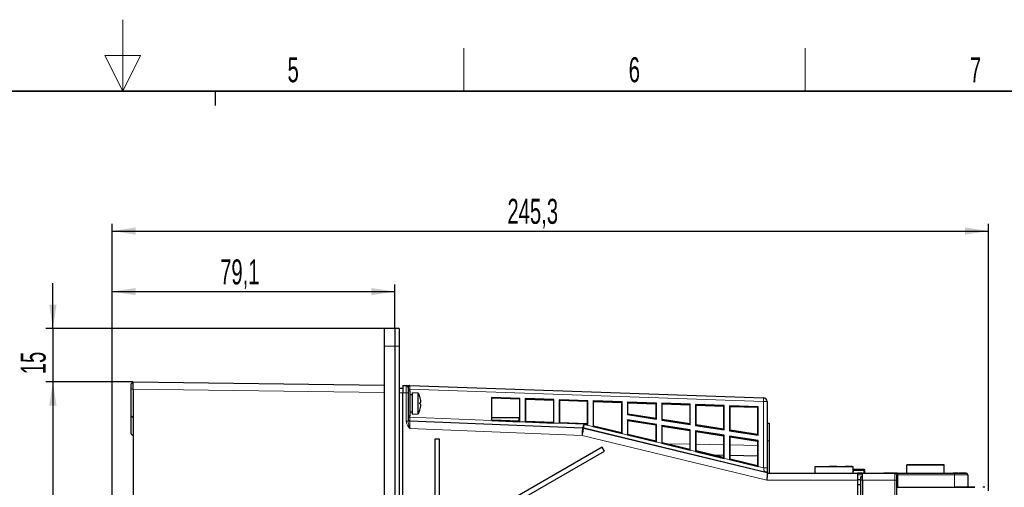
# Model space of a CAD drawing. Header units: millimetres. Extents: x 5 to 418, y 2 to 292.
# Tile 35 of 36: x 203 to 340, y 227 to 292. Entities that reach past the tile are written whole.
import ezdxf

# ---------------------------------------------------------------- set-up
doc = ezdxf.new("R2010")
doc.units = ezdxf.units.MM
doc.layers.add('SLD-0', color=7, linetype='Continuous')
doc.styles.add('SLDTEXTSTYLE0', font='TXT', dxfattribs={"width": 0.605})
doc.dimstyles.new('SLDDIMSTYLE0', dxfattribs={"dimtxt": 3.5, "dimasz": 3.302, "dimexe": 0, "dimexo": 0.0625, "dimgap": 0.875, "dimtad": 1, "dimlfac": 2, "dimrnd": 1e-09, "dimzin": 12, "dimdsep": 46, "dimtxsty": 'SLDTEXTSTYLE0', "dimsah": 1, "dimcen": 0.09, "dimadec": 0, "dimazin": 3, "dimtfac": 1, "dimtofl": 0, "dimtmove": 0, "dimatfit": 3, "dimfxl": 1, "dimfrac": 2, "dimtolj": 1, "dimtzin": 12, "dimarcsym": 0})
doc.dimstyles.new('SLDDIMSTYLE1', dxfattribs={"dimtxt": 3.5, "dimasz": 3.302, "dimexe": 0, "dimexo": 0.0625, "dimgap": 0.875, "dimtad": 1, "dimdec": 1, "dimlfac": 2, "dimrnd": 1e-09, "dimzin": 12, "dimdsep": 46, "dimtxsty": 'SLDTEXTSTYLE0', "dimsah": 1, "dimcen": 0.09, "dimadec": 0, "dimazin": 3, "dimtfac": 1, "dimtofl": 0, "dimtmove": 0, "dimatfit": 3, "dimfxl": 1, "dimfrac": 2, "dimtolj": 1, "dimtzin": 12, "dimarcsym": 0})
doc.dimstyles.new('SLDDIMSTYLE2', dxfattribs={"dimtxt": 3.5, "dimasz": 3.302, "dimexe": 0, "dimexo": 0.0625, "dimgap": 0.875, "dimtad": 1, "dimlfac": 2, "dimrnd": 1e-09, "dimzin": 12, "dimdsep": 46, "dimtxsty": 'SLDTEXTSTYLE0', "dimsah": 1, "dimcen": 0.09, "dimadec": 0, "dimazin": 3, "dimtfac": 1, "dimtmove": 0, "dimatfit": 0, "dimfxl": 1, "dimfrac": 2, "dimtolj": 1, "dimtzin": 12, "dimarcsym": 0})

# ---------------------------------------------------------------- blocks, each defined once
blk = doc.blocks.new('_D_2')
at = {"layer": 'SLD-0'}
for p, q in [((215.53, 200.46), (215.53, 255.43)), ((255.08, 249.28), (255.08, 255.43)), ((215.53, 254.43), (255.08, 254.43))]:
    blk.add_line(p, q, dxfattribs=at)
for points in [[(215.53, 254.43), (218.83, 253.92), (218.83, 254.94)], [(255.08, 254.43), (251.78, 254.94), (251.78, 253.92)]]:
    blk.add_solid(points, dxfattribs=at)
at = {"layer": 'SLD-0', "insert": (230.63, 258.94), "char_height": 3.5, "attachment_point": 1, "style": 'SLDTEXTSTYLE0'}
blk.add_mtext('79,1', dxfattribs=at)
blk = doc.blocks.new('_D_3')
at = {"layer": 'SLD-0'}
for p, q in [((215.53, 200.46), (215.53, 263.91)), ((338.18, 226.53), (338.18, 263.91)), ((215.53, 262.91), (338.18, 262.91))]:
    blk.add_line(p, q, dxfattribs=at)
for points in [[(215.53, 262.91), (218.83, 262.4), (218.83, 263.42)], [(338.18, 262.91), (334.88, 263.42), (334.88, 262.4)]]:
    blk.add_solid(points, dxfattribs=at)
at = {"layer": 'SLD-0', "insert": (270.84, 267.42), "char_height": 3.5, "attachment_point": 1, "style": 'SLDTEXTSTYLE0'}
blk.add_mtext('245,3', dxfattribs=at)
blk = doc.blocks.new('_D_4')
at = {"layer": 'SLD-0'}
for p, q in [((207.22, 249.28), (207.22, 255.63)), ((255.08, 249.28), (206.22, 249.28)), ((207.22, 249.28), (207.22, 241.78)), ((218.43, 241.78), (206.22, 241.78)), ((207.22, 241.78), (207.22, 235.43))]:
    blk.add_line(p, q, dxfattribs=at)
for points in [[(207.22, 249.28), (207.73, 252.58), (206.71, 252.58)], [(207.22, 241.78), (206.71, 238.48), (207.73, 238.48)]]:
    blk.add_solid(points, dxfattribs=at)
at = {"layer": 'SLD-0', "insert": (202.71, 242.86), "char_height": 3.5, "attachment_point": 1, "rotation": 90, "style": 'SLDTEXTSTYLE0'}
blk.add_mtext('15', dxfattribs=at)
blk = doc.blocks.new('_D_5')
at = {"layer": 'SLD-0'}
for p, q in [((218.43, 241.78), (206.22, 241.78)), ((207.22, 241.78), (207.22, 96.78)), ((218.43, 96.78), (206.22, 96.78))]:
    blk.add_line(p, q, dxfattribs=at)
for points in [[(207.22, 241.78), (206.71, 238.48), (207.73, 238.48)], [(207.22, 96.78), (207.73, 100.08), (206.71, 100.08)]]:
    blk.add_solid(points, dxfattribs=at)
at = {"layer": 'SLD-0', "insert": (202.71, 165.27), "char_height": 3.5, "attachment_point": 1, "rotation": 90, "style": 'SLDTEXTSTYLE0'}
blk.add_mtext('290', dxfattribs=at)

msp = doc.modelspace()

# ---------------------------------------------------------------- linework, layer by layer
at = {"color": 7, "linetype": 'Continuous', "lineweight": 25}
for p, q in [((255.0845, 249.2805), (253.5845, 249.2805)), ((253.5845, 249.2805), (253.5845, 246.7805)), ((255.0845, 249.2805), (255.0845, 246.7805)), ((255.7095, 249.2805), (255.0845, 249.2805)), ((255.7095, 249.2805), (255.7095, 246.7805)), ((253.5845, 246.7805), (253.5845, 91.7805)), ((255.0845, 246.7805), (255.0845, 91.7805)), ((255.7095, 246.7805), (255.7095, 91.7805)), ((218.1845, 241.5305), (218.4345, 241.7805)), ((218.4345, 241.7805), (253.5845, 241.3087)), ((256.1845, 241.2805), (256.1845, 240.2805)), ((256.1845, 241.2805), (256.6845, 241.2805)), ((257.1758, 241.272), (306.7019, 239.5426)), ((218.1845, 237.0305), (218.1845, 240.7806)), ((218.4345, 240.7806), (218.4345, 236.7805)), ((256.1845, 240.8805), (255.7095, 240.8805)), ((256.1845, 125.0305), (256.1845, 240.2805)), ((256.9345, 241.0305), (256.9345, 240.2805)), ((257.2345, 240.5305), (256.9345, 240.5305)), ((256.9345, 240.2805), (256.9345, 236.2876)), ((257.2345, 237.0305), (257.2345, 240.5305)), ((257.5345, 239.9805), (257.2345, 239.9805)), ((258.3595, 240.2305), (257.5345, 240.2805)), ((257.5345, 237.2805), (257.5345, 240.2805)), ((258.3595, 237.3305), (258.3595, 240.2305)), ((272.5897, 239.483), (268.5897, 239.6227)), ((268.5897, 239.6227), (268.5897, 236.3839)), ((268.6487, 239.5616), (268.5897, 239.6227)), ((268.6487, 239.5616), (272.5271, 239.4226)), ((268.6487, 236.4294), (268.6487, 239.5616)), ((272.5271, 239.4226), (272.5897, 239.483)), ((272.5271, 239.4226), (272.5271, 236.2746)), ((272.5897, 236.2206), (272.5897, 239.483)), ((277.3397, 239.3171), (273.3397, 239.4568)), ((273.3397, 239.4568), (273.3397, 236.19)), ((273.4031, 239.3912), (273.3397, 239.4568)), ((273.4031, 236.2397), (273.4031, 239.3912)), ((273.4031, 239.3912), (277.2728, 239.2525)), ((277.2728, 239.2525), (277.3397, 239.3171)), ((277.2728, 239.2525), (277.2728, 236.0853)), ((277.3397, 236.0267), (277.3397, 239.3171)), ((282.0897, 239.1513), (278.0897, 239.291)), ((278.0897, 239.291), (278.0897, 235.9961)), ((278.1574, 239.2208), (278.0897, 239.291)), ((278.1574, 236.05), (278.1574, 239.2208)), ((278.1574, 239.2208), (282.0184, 239.0825)), ((282.0184, 239.0825), (282.0897, 239.1513)), ((282.0184, 239.0825), (282.0184, 235.8959)), ((282.0897, 235.8217), (282.0897, 239.1513)), ((282.8397, 239.1251), (282.8397, 235.536)), ((286.8871, 238.9838), (282.8397, 239.1251)), ((282.9118, 239.0504), (282.8397, 239.1251)), ((282.9118, 235.5927), (282.9118, 239.0504)), ((282.9118, 239.0504), (286.8115, 238.9107)), ((286.8115, 238.9107), (286.8871, 238.9838)), ((286.8115, 238.9107), (286.8115, 234.6498)), ((286.8871, 234.5536), (286.8871, 238.9838)), ((291.6845, 238.8162), (287.6371, 238.9576)), ((287.6371, 238.9576), (287.6371, 237.2142)), ((287.7136, 238.8784), (287.6371, 238.9576)), ((287.7136, 237.2795), (287.7136, 238.8784)), ((287.7136, 238.8784), (291.6045, 238.7389)), ((291.6045, 238.7389), (291.6845, 238.8162)), ((291.6045, 238.7389), (291.6045, 236.6668)), ((291.6845, 236.5731), (291.6845, 238.8162)), ((296.4345, 238.6504), (292.4345, 238.79)), ((292.4345, 238.79), (292.4345, 236.4544)), ((292.5153, 238.7063), (292.4345, 238.79)), ((292.5153, 238.7063), (296.3501, 238.5689)), ((292.5153, 236.5234), (292.5153, 238.7063)), ((296.3501, 238.5689), (296.4345, 238.6504)), ((296.3501, 238.5689), (296.3501, 235.9196)), ((296.4345, 235.8208), (296.4345, 238.6504)), ((301.1845, 238.4845), (297.1845, 238.6242)), ((297.1845, 238.6242), (297.1845, 235.702)), ((297.2697, 238.5359), (297.1845, 238.6242)), ((297.2697, 235.7748), (297.2697, 238.5359)), ((297.2697, 238.5359), (301.0958, 238.3988)), ((301.0958, 238.3988), (301.1845, 238.4845)), ((301.1845, 235.0685), (301.1845, 238.4845)), ((305.9345, 238.3186), (301.9345, 238.4583)), ((301.9345, 238.4583), (301.9345, 234.9497)), ((302.024, 238.3655), (301.9345, 238.4583)), ((307.1845, 239.0429), (307.1845, 229.7473)), ((257.2345, 237.5805), (257.5345, 237.5805)), ((257.5345, 237.2805), (258.3595, 237.3305)), ((287.7136, 237.2795), (287.6371, 237.2142)), ((287.6371, 237.2142), (291.6845, 236.5731)), ((291.6045, 236.6668), (287.7136, 237.2795)), ((301.0958, 238.3988), (301.0958, 235.1723)), ((302.024, 235.0262), (302.024, 238.3655)), ((302.024, 238.3655), (305.8414, 238.2287)), ((305.8414, 238.2287), (305.9345, 238.3186)), ((305.8414, 238.2287), (305.8414, 234.4251)), ((305.9345, 234.3162), (305.9345, 238.3186)), ((218.1845, 237.0305), (218.4345, 236.7805)), ((218.1845, 234.5305), (218.1845, 237.0305)), ((218.4345, 236.7805), (218.4345, 129.727)), ((256.9345, 237.0305), (257.2345, 237.0305)), ((268.5897, 236.3839), (272.5897, 236.2206)), ((268.6487, 236.4294), (268.6008, 236.3834)), ((272.4645, 236.7662), (268.6487, 236.7662)), ((272.5271, 236.2746), (268.6487, 236.4294)), ((272.4645, 236.2771), (272.4645, 236.7662)), ((272.5271, 236.2746), (272.5786, 236.221)), ((273.3397, 236.19), (277.3397, 236.0267)), ((273.4031, 236.2397), (273.3508, 236.1895)), ((277.2728, 236.0853), (273.4031, 236.2397)), ((277.2728, 236.0853), (277.3286, 236.0272)), ((281.5153, 235.8563), (278.0897, 235.9961)), ((278.1574, 236.05), (278.1008, 235.9957)), ((282.0184, 235.8959), (278.1574, 236.05)), ((281.5153, 235.8563), (281.5705, 235.8429)), ((281.5705, 235.8429), (282.0897, 235.8217)), ((282.0184, 235.8959), (282.0897, 235.8217)), ((291.6845, 235.8231), (287.6371, 236.4642)), ((287.6371, 236.4642), (287.6371, 234.3716)), ((287.7136, 236.3746), (287.6371, 236.4642)), ((287.7136, 236.3746), (291.6045, 235.7548)), ((287.7136, 234.4317), (287.7136, 236.3746)), ((291.6045, 236.6668), (291.6845, 236.5731)), ((291.6045, 235.7548), (291.6845, 235.8231)), ((291.6045, 235.7548), (291.6045, 233.491)), ((291.6845, 233.3892), (291.6845, 235.8231)), ((292.5153, 236.5234), (292.4345, 236.4544)), ((292.4345, 236.4544), (296.4345, 235.8208)), ((296.4345, 235.0708), (292.4345, 235.7043)), ((292.4345, 235.7043), (292.4345, 233.2072)), ((292.5153, 235.6097), (292.4345, 235.7043)), ((296.3501, 235.9196), (292.5153, 236.5234)), ((296.3501, 235.9196), (296.4345, 235.8208)), ((297.2697, 235.7748), (297.1845, 235.702)), ((297.1845, 235.702), (301.1845, 235.0685)), ((301.0958, 235.1723), (297.2697, 235.7748)), ((307.1845, 236.0305), (307.4845, 236.0305)), ((307.4845, 236.0305), (307.4845, 233.5305)), ((218.1845, 234.5305), (218.4345, 234.2805)), ((282.9118, 235.5927), (282.8397, 235.536)), ((282.8397, 235.536), (286.8871, 234.5536)), ((286.8115, 234.6498), (282.9118, 235.5927)), ((286.8115, 234.6498), (286.8871, 234.5536)), ((287.7136, 234.4317), (287.6371, 234.3716)), ((287.6371, 234.3716), (291.6845, 233.3892)), ((291.6045, 233.491), (287.7136, 234.4317)), ((292.5153, 233.2708), (292.5153, 235.6097)), ((292.5153, 235.6097), (296.3501, 234.9988)), ((296.3501, 234.9988), (296.4345, 235.0708)), ((296.3501, 234.9988), (296.3501, 232.3436)), ((296.4345, 232.2363), (296.4345, 235.0708)), ((301.1845, 234.3185), (297.1845, 234.952)), ((297.1845, 234.952), (297.1845, 232.0543)), ((297.2697, 234.8523), (297.1845, 234.952)), ((297.2697, 232.1213), (297.2697, 234.8523)), ((297.2697, 234.8523), (301.0958, 234.2427)), ((301.0958, 235.1723), (301.1845, 235.0685)), ((301.0958, 234.2427), (301.1845, 234.3185)), ((301.1845, 231.0834), (301.1845, 234.3185)), ((302.024, 235.0262), (301.9345, 234.9497)), ((301.9345, 234.9497), (305.9345, 234.3162)), ((305.8414, 234.4251), (302.024, 235.0262)), ((305.8414, 234.4251), (305.9345, 234.3162)), ((261.3345, 233.7805), (260.6845, 233.7805)), ((260.6845, 233.7805), (260.6845, 112.7805)), ((261.3345, 112.7805), (261.3345, 233.7805)), ((291.6045, 233.491), (291.6845, 233.3892)), ((292.5153, 233.2708), (292.4345, 233.2072)), ((292.4345, 233.2072), (296.4345, 232.2363)), ((296.3501, 232.3436), (292.5153, 233.2708)), ((301.0958, 234.2427), (301.0958, 231.1962)), ((305.9345, 233.5662), (301.9345, 234.1997)), ((301.9345, 234.1997), (301.9345, 230.9013)), ((302.024, 234.0948), (301.9345, 234.1997)), ((302.024, 230.9718), (302.024, 234.0948)), ((302.024, 234.0948), (305.8414, 233.4867)), ((305.8414, 233.4867), (305.9345, 233.5662)), ((305.8414, 233.4867), (305.8414, 230.0488)), ((305.9345, 229.9305), (305.9345, 233.5662)), ((307.4845, 233.5305), (307.4845, 229.0305)), ((284.0963, 232.6637), (262.8345, 220.3882)), ((263.1595, 219.8253), (284.4213, 232.1008)), ((284.4213, 232.1008), (284.0963, 232.6637)), ((296.3501, 232.3436), (296.4345, 232.2363)), ((297.2697, 232.1213), (297.1845, 232.0543)), ((297.1845, 232.0543), (301.1845, 231.0834)), ((301.0958, 231.1962), (297.2697, 232.1213)), ((301.0958, 231.4878), (299.7958, 231.5105)), ((301.0958, 231.1962), (301.1845, 231.0834)), ((302.024, 230.9718), (301.9345, 230.9013)), ((301.9345, 230.9013), (305.9345, 229.9305)), ((305.8414, 231.405), (302.024, 231.4716)), ((305.8414, 230.0488), (302.024, 230.9718)), ((326.7346, 230.1555), (331.9846, 230.1555)), ((330.979, 230.1555), (326.7346, 230.1555)), ((326.7346, 229.0305), (326.7346, 230.1555)), ((327.0152, 230.1555), (330.979, 230.1555)), ((327.0152, 230.1555), (327.0846, 230.1555)), ((327.0846, 230.1555), (327.0152, 230.1555)), ((327.0152, 230.1555), (327.0846, 230.1555)), ((327.0846, 230.1555), (327.0152, 230.1555)), ((327.0152, 230.1555), (327.0846, 230.1555)), ((327.0846, 230.1555), (327.0152, 230.1555)), ((327.0152, 230.1555), (327.0846, 230.1555)), ((327.0846, 230.1555), (327.0152, 230.1555)), ((327.0152, 230.1555), (327.0846, 230.1555)), ((327.0846, 230.1555), (327.0152, 230.1555)), ((327.0152, 230.1555), (327.0846, 230.1555)), ((327.0846, 230.1555), (327.0152, 230.1555)), ((327.0152, 230.1555), (327.0846, 230.1555)), ((327.0846, 230.1555), (327.0152, 230.1555)), ((327.0152, 230.1555), (327.0846, 230.1555)), ((327.0846, 230.1555), (327.0152, 230.1555)), ((327.0152, 230.1555), (327.0846, 230.1555)), ((327.0846, 230.1555), (327.0152, 230.1555)), ((327.0152, 230.1555), (327.0846, 230.1555)), ((327.0846, 230.1555), (327.0152, 230.1555)), ((327.0152, 230.1555), (327.0846, 230.1555)), ((327.0846, 230.1555), (327.0152, 230.1555)), ((327.0152, 230.1555), (327.0846, 230.1555)), ((327.0846, 230.1555), (327.0152, 230.1555)), ((327.0152, 230.1555), (327.0846, 230.1555)), ((327.0846, 230.1555), (327.0152, 230.1555)), ((327.0152, 230.1555), (327.0846, 230.1555)), ((327.0846, 230.1555), (327.0152, 230.1555)), ((327.0152, 230.1555), (327.0846, 230.1555)), ((327.0846, 230.1555), (327.0152, 230.1555)), ((327.0152, 230.1555), (327.0846, 230.1555)), ((327.0846, 230.1555), (327.0152, 230.1555)), ((328.7346, 230.1555), (329.7346, 230.1555)), ((328.7346, 230.1555), (329.7346, 230.1555)), ((331.1696, 230.1555), (330.979, 230.1555)), ((331.3032, 230.1555), (331.1696, 230.1555)), ((331.5497, 230.1555), (331.3032, 230.1555)), ((331.8741, 230.1555), (331.5497, 230.1555)), ((331.9846, 230.1555), (331.8741, 230.1555)), ((331.9846, 229.0305), (331.9846, 230.1555)), ((305.8414, 230.0488), (305.9345, 229.9305)), ((307.1845, 229.7473), (307.1845, 229.0974)), ((307.1845, 229.0974), (307.1845, 229.0481)), ((307.1845, 229.0481), (307.1845, 228.4172)), ((307.1845, 229.0305), (319.8345, 229.0305)), ((313.9345, 229.9555), (319.1845, 229.9555)), ((313.9345, 229.9555), (318.1095, 229.9555)), ((313.9345, 229.0305), (313.9345, 229.9555)), ((314.2845, 229.9555), (318.1095, 229.9555)), ((314.2845, 229.9555), (314.6595, 229.9555)), ((314.2845, 229.9555), (314.6595, 229.9555)), ((314.2845, 229.9555), (314.6595, 229.9555)), ((314.2845, 229.9555), (314.6595, 229.9555)), ((314.2845, 229.9555), (314.6595, 229.9555)), ((314.2845, 229.9555), (314.6595, 229.9555)), ((314.2845, 229.9555), (314.6595, 229.9555)), ((314.2845, 229.9555), (314.6595, 229.9555)), ((314.2845, 229.9555), (314.6595, 229.9555)), ((314.2845, 229.9555), (314.6595, 229.9555)), ((314.2845, 229.9555), (314.6595, 229.9555)), ((314.2845, 229.9555), (314.6595, 229.9555)), ((314.2845, 229.9555), (314.6595, 229.9555)), ((314.2845, 229.9555), (314.6595, 229.9555)), ((315.9177, 229.9555), (316.9512, 229.9555)), ((316.9512, 229.9555), (315.9177, 229.9555)), ((318.5098, 229.9555), (318.1095, 229.9555)), ((318.5093, 229.9555), (318.5098, 229.9555)), ((318.7109, 229.9555), (318.5093, 229.9555)), ((318.7109, 229.9555), (318.8095, 229.9555)), ((319.0595, 229.9555), (318.8095, 229.9555)), ((319.0595, 229.9555), (319.1845, 229.9555)), ((319.182, 229.5055), (319.2254, 229.5055)), ((319.1845, 229.9555), (319.1845, 229.0305)), ((319.7071, 229.5055), (319.1845, 229.5055)), ((319.2204, 229.4055), (319.1845, 229.4055)), ((319.2258, 229.3805), (319.2083, 229.0305)), ((319.2254, 229.5055), (320.7571, 229.5055)), ((320.7071, 229.5055), (319.7071, 229.5055)), ((319.8345, 229.0305), (320.5345, 229.0305)), ((319.8345, 229.0305), (320.3652, 229.0305)), ((320.5231, 229.0305), (319.8345, 229.0305)), ((319.8345, 229.0305), (319.8345, 228.0305)), ((320.5345, 229.0305), (320.5231, 229.0305)), ((320.5231, 229.0305), (320.5345, 229.0305)), ((320.5345, 229.0305), (325.0345, 229.0305)), ((320.5345, 228.0305), (320.5345, 229.0305)), ((320.5345, 229.0305), (323.5345, 229.0305)), ((320.7571, 229.5055), (320.7071, 229.5055)), ((320.7571, 229.3805), (320.7571, 229.5055)), ((320.7571, 229.0305), (320.7571, 229.3805)), ((320.7821, 229.0305), (320.7821, 229.3805)), ((320.8821, 229.0305), (320.8821, 229.3805)), ((323.5345, 229.0305), (324.0231, 229.0305)), ((323.5345, 229.0305), (324.5345, 229.0305)), ((324.5345, 229.0305), (323.5345, 229.0305)), ((324.0231, 229.0305), (324.7727, 229.0305)), ((324.9051, 229.0305), (324.5345, 229.0305)), ((324.5345, 229.0305), (324.7727, 229.0305)), ((324.8766, 229.0305), (324.9051, 229.0305)), ((324.9051, 229.0305), (333.2374, 229.0305)), ((325.4051, 229.0305), (325.0345, 229.0305)), ((325.2845, 228.7805), (325.2845, 228.0305)), ((333.2374, 229.0305), (334.0231, 229.0305)), ((333.3668, 229.0305), (333.2374, 229.0305)), ((333.2374, 229.0305), (334.5345, 229.0305)), ((333.3668, 229.0305), (335.0345, 229.0305)), ((333.8679, 229.0305), (333.3723, 229.0305)), ((333.3723, 229.0305), (333.8679, 229.0305)), ((333.8679, 229.0305), (333.5345, 229.0305)), ((333.8679, 229.0305), (333.5345, 229.0305)), ((335.0345, 229.0305), (334.0231, 229.0305)), ((334.5345, 229.0305), (334.0231, 229.0305)), ((335.2845, 228.7805), (335.2845, 227.0305)), ((319.8345, 228.1305), (320.2845, 228.1305)), ((319.8345, 228.0305), (319.8345, 120.5305)), ((319.8345, 227.4305), (320.2845, 227.4305)), ((320.5345, 228.4862), (320.2845, 228.4818)), ((320.2845, 228.0305), (320.2845, 228.4818)), ((320.2845, 225.5305), (320.2845, 228.0305)), ((320.5345, 228.0305), (320.5345, 120.5422)), ((325.2845, 228.0305), (325.2845, 120.7787)), ((325.2845, 227.0305), (335.7227, 227.0305)), ((325.4698, 227.0305), (325.2845, 227.0305)), ((325.4698, 227.0305), (333.4315, 227.0305)), ((335.2845, 227.0305), (333.4315, 227.0305)), ((335.7227, 227.0305), (335.2845, 227.0305)), ((336.2605, 227.0305), (335.7227, 227.0305)), ((335.7227, 227.0305), (336.2605, 227.0305)), ((337.6845, 227.0305), (337.3943, 227.0305))]:
    msp.add_line(p, q, dxfattribs=at)
at = {"color": 7, "linetype": 'Continuous', "lineweight": 18}
for p, q in [((255.0845, 246.7805), (253.5845, 246.7805)), ((255.7095, 246.7805), (255.0845, 246.7805)), ((256.6845, 240.2805), (256.6845, 241.2805)), ((218.1845, 240.7806), (218.4345, 240.7806)), ((253.5845, 240.3088), (218.4345, 240.7806)), ((256.1845, 240.2805), (255.7095, 240.2805)), ((256.6845, 240.2805), (256.1845, 240.2805)), ((256.6845, 236.2876), (256.6845, 240.2805)), ((256.9345, 240.2805), (256.6845, 240.2805)), ((257.1845, 240.7714), (256.9345, 240.7714)), ((257.1845, 240.7714), (257.1845, 240.5305)), ((306.6845, 239.0429), (257.1845, 240.7714)), ((306.6845, 229.7473), (306.6845, 239.0429)), ((306.6845, 239.0429), (307.1845, 239.0429)), ((256.9345, 236.2876), (256.6845, 236.2876)), ((257.1845, 236.8494), (256.9345, 236.8494)), ((257.1743, 236.3495), (257.1743, 236.2879)), ((281.3466, 235.3628), (257.1743, 236.3495)), ((257.1743, 236.2879), (281.338, 235.3016)), ((257.1845, 237.0305), (257.1845, 236.8494)), ((257.1845, 236.8494), (268.5897, 236.3839)), ((272.5897, 236.2206), (273.3397, 236.19)), ((277.3397, 236.0267), (278.0897, 235.9961)), ((281.5705, 235.8429), (306.6845, 229.7473)), ((281.2972, 234.3026), (257.1845, 235.2868)), ((307.1382, 228.0305), (281.2972, 234.3026)), ((281.338, 235.3016), (281.3466, 235.3628)), ((281.5417, 235.3355), (281.5331, 235.2742)), ((281.5331, 235.2742), (307.1845, 229.0481)), ((306.8024, 229.2042), (281.5417, 235.3355)), ((293.11, 233.127), (296.3501, 233.0704)), ((297.2697, 233.0544), (301.0958, 232.9876)), ((302.024, 232.9714), (305.8414, 232.9048)), ((307.4845, 233.5305), (307.1845, 233.5305)), ((306.6845, 229.7473), (307.1845, 229.7473)), ((319.2258, 229.3805), (319.1845, 229.3805)), ((319.2258, 229.3805), (320.7571, 229.3805)), ((320.5345, 228.7848), (319.8345, 228.7848)), ((320.7821, 229.3805), (320.7571, 229.3805)), ((325.2845, 228.7805), (325.4698, 228.7805)), ((325.4051, 229.0305), (333.3668, 229.0305)), ((325.4698, 228.7805), (325.4698, 227.0305)), ((333.4315, 228.7805), (325.4698, 228.7805)), ((333.4315, 227.0305), (333.4315, 228.7805)), ((335.2845, 228.7805), (333.4315, 228.7805)), ((319.8345, 228.0305), (307.1382, 228.0305)), ((320.5345, 228.4862), (320.2845, 228.4818)), ((320.5345, 228.0305), (320.2845, 228.0305)), ((325.0476, 228.0305), (320.5345, 228.0305)), ((325.0476, 120.7787), (325.0476, 228.0305)), ((325.0476, 228.0305), (325.2845, 228.0305)), ((337.3943, 227.0305), (337.6845, 227.0305))]:
    msp.add_line(p, q, dxfattribs=at)
at = {"color": 7, "linetype": 'Continuous', "lineweight": 18, "flags": 128}
for points in [[(257.1758, 241.272), (257.1759, 241.2624), (257.1764, 241.2339), (257.1772, 241.1877), (257.1783, 241.1254), (257.1796, 241.0496), (257.1811, 240.963), (257.1828, 240.8691), (257.1845, 240.7714)], [(306.7019, 239.5426), (306.7016, 239.533), (306.7006, 239.5045), (306.699, 239.4584), (306.6968, 239.3962), (306.6942, 239.3205), (306.6912, 239.2341), (306.6879, 239.1403), (306.6845, 239.0429)], [(257.1845, 236.8494), (257.1825, 236.7529), (257.1806, 236.6601), (257.1789, 236.5743), (257.1773, 236.4989), (257.1761, 236.4367), (257.1751, 236.39), (257.1745, 236.3605), (257.1743, 236.3495)], [(257.1743, 236.2879), (257.1745, 236.2657), (257.1751, 236.2067), (257.1761, 236.1131), (257.1773, 235.9885), (257.1789, 235.8376), (257.1806, 235.6659), (257.1825, 235.48), (257.1845, 235.2868)], [(281.3466, 235.3628), (281.3503, 235.3738), (281.3603, 235.4028), (281.376, 235.4489), (281.397, 235.5104), (281.4225, 235.5848), (281.4514, 235.6694), (281.4828, 235.7611), (281.5153, 235.8563)], [(281.5153, 235.8563), (281.5204, 235.7558), (281.5253, 235.659), (281.5298, 235.5697), (281.5338, 235.4912), (281.5371, 235.4264), (281.5395, 235.3777), (281.5411, 235.347), (281.5417, 235.3355)], [(281.338, 235.3016), (281.3371, 235.2794), (281.3347, 235.2206), (281.3309, 235.1272), (281.3258, 235.0029), (281.3197, 234.8522), (281.3127, 234.6809), (281.3051, 234.4954), (281.2972, 234.3026)], [(281.2972, 234.3026), (281.3427, 234.4901), (281.3865, 234.6705), (281.427, 234.8372), (281.4625, 234.9837), (281.4919, 235.1046), (281.5139, 235.1954), (281.5278, 235.2527), (281.5331, 235.2742)], [(306.8024, 229.2042), (306.7998, 229.2162), (306.7928, 229.2482), (306.7818, 229.299), (306.7671, 229.3666), (306.7494, 229.4485), (306.7291, 229.5416), (306.7072, 229.6425), (306.6845, 229.7473)]]:
    msp.add_lwpolyline(points, dxfattribs=at)
at = {"color": 7, "linetype": 'Continuous', "lineweight": 25, "flags": 128}
for points in [[(258.6781, 238.877), (258.6685, 238.8744), (258.6582, 238.8716), (258.6471, 238.8687), (258.6352, 238.8655), (258.6226, 238.8621), (258.6093, 238.8585), (258.5952, 238.8548), (258.5803, 238.8508)], [(258.5803, 238.7102), (258.5952, 238.7062), (258.6093, 238.7024), (258.6226, 238.6988), (258.6352, 238.6955), (258.6471, 238.6923), (258.6582, 238.6893), (258.6685, 238.6865), (258.6781, 238.684)], [(319.2319, 229.5029), (319.2316, 229.4957), (319.231, 229.4842), (319.2302, 229.4686), (319.2293, 229.4497), (319.2282, 229.4281), (319.227, 229.4048), (319.2258, 229.3805)], [(307.1845, 228.4172), (307.1695, 228.2921), (307.154, 228.1625), (307.1382, 228.0305)]]:
    msp.add_lwpolyline(points, dxfattribs=at)
at = {"color": 7, "linetype": 'Continuous', "lineweight": 25}
for centre, radius, start, end in [((256.6845, 241.0305), 0.25, 0, 90), ((257.0922, 241.0305), 0.25, 79.443195, 89.99479), ((257.1845, 241.5219), 0.25, 259.290232, 267.96692), ((255.7437, 238.7805), 2.9908, 18.429262, 29.000334), ((255.7345, 238.7839), 2.9976, 10.893752, 18.312667), ((255.4932, 238.7805), 3.0879, 358.695669, 1.304331), ((255.9912, 238.8603), 2.7313, 2.816849, 10.337023), ((258.3385, 239.0614), 0.3865, 331.492225, 350.035742), ((258.3384, 238.4995), 0.3866, 9.970509, 28.506042), ((255.9909, 238.7006), 2.7315, 349.66343, 357.183244), ((306.6845, 239.0429), 0.5, 0, 88), ((255.7437, 238.7805), 2.9908, 330.999666, 341.570738), ((255.7332, 238.7774), 2.9989, 341.688935, 349.104645), ((320.7571, 229.3805), 0.125, 0, 90), ((320.7571, 229.3805), 0.125, 0, 90), ((320.7571, 229.3805), 0.025, 0, 90), ((320.7571, 229.3805), 0.025, 0, 90), ((325.0345, 228.7805), 0.25, 0, 90), ((325.0345, 228.7805), 0.25, 0, 90), ((335.0345, 228.7805), 0.25, 0, 90), ((335.0345, 228.7805), 0.25, 0, 90)]:
    msp.add_arc(centre, radius, start, end, dxfattribs=at)
at = {"color": 7, "linetype": 'Continuous', "lineweight": 18}
for centre, radius, start, end in [((257.1844, 236.5992), 0.25, 180.002834, 267.670984), ((257.1844, 236.5376), 0.25, 180.002834, 267.670984), ((281.297, 234.3016), 1.0009, 76.360194, 87.654827), ((281.306, 234.3645), 0.9991, 76.354665, 87.668941), ((325.1798, 228.8388), 0.2958, 348.630783, 40.389529), ((333.1415, 228.8388), 0.2958, 348.630783, 40.389529)]:
    msp.add_arc(centre, radius, start, end, dxfattribs=at)
msp.add_ellipse((325.0345, 228.0305), major_axis=(0, 1), ratio=0.01308399, start_param=4.71238897, end_param=6.2831853, dxfattribs=at)
at = {"color": 7, "linetype": 'Continuous', "lineweight": 25}
for points, knots in [([(218.1845, 240.7806), (218.1845, 240.86), (218.1845, 241.0238), (218.1845, 241.2467), (218.1845, 241.4199), (218.1845, 241.5159), (218.1845, 241.5262), (218.1845, 241.5305)], [0, 0, 0, 0, 0.20235496, 0.41739747, 0.63200079, 0.84643369, 1, 1, 1, 1]), ([(256.6845, 241.2805), (256.6919, 241.2805), (256.7068, 241.2805), (256.8065, 241.2805), (256.8989, 241.2805), (256.9692, 241.2805), (257.0173, 241.2805), (257.062, 241.2805), (257.0849, 241.2805), (257.0922, 241.2805), (257.0917, 241.2805), (257.0915, 241.2805)], [0, 0, 0, 0, 0.24754447, 0.4938927, 0.69962712, 0.7497997, 0.84585798, 0.93651786, 0.96745569, 0.99149764, 1, 1, 1, 1]), ([(307.1845, 229.0974), (307.1764, 229.1009), (307.157, 229.1092), (307.0093, 229.1498), (306.8702, 229.1866), (306.8031, 229.204), (306.8024, 229.2042)], [0, 0, 0, 0, 0.28124055, 0.6749722, 0.99648286, 1, 1, 1, 1]), ([(319.2204, 229.4055), (319.2216, 229.4053), (319.2241, 229.4049), (319.2259, 229.4014), (319.2264, 229.3959), (319.2262, 229.3888), (319.226, 229.3833), (319.2258, 229.3805)], [0, 0, 0, 0, 0.20138118, 0.403425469, 0.593511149, 0.788003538, 1, 1, 1, 1]), ([(319.2254, 229.5055), (319.2276, 229.5054), (319.2314, 229.5051), (319.2318, 229.5036), (319.2319, 229.5029)], [0, 0, 0, 0, 0.593488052, 1, 1, 1, 1])]:
    msp.add_open_spline(points, degree=3, knots=knots, dxfattribs=at)
for points in [[(218.4345, 241.7044), (218.4345, 241.7545), (218.4345, 241.7805), (218.4345, 241.7805)], [(218.4345, 241.4876), (218.4345, 241.5802), (218.4345, 241.6543), (218.4345, 241.7044)], [(218.4345, 241.1632), (218.4345, 241.2842), (218.4345, 241.3951), (218.4345, 241.4876)], [(218.4345, 240.7806), (218.4345, 240.9115), (218.4345, 241.0423), (218.4345, 241.1632)]]:
    msp.add_open_spline(points, degree=3, dxfattribs=at)
at = {"color": 7, "linetype": 'Continuous', "lineweight": 18}
for points, knots in [([(257.138, 241.276), (257.1381, 241.276), (257.1384, 241.2762), (257.1351, 241.2744), (257.1247, 241.2681), (257.1031, 241.252), (257.0609, 241.2106), (257.0075, 241.1453), (256.9484, 241.0737), (256.9388, 241.044), (256.9345, 241.0305)], [0, 0, 0, 0, 0.01880199, 0.06634485, 0.12010094, 0.25160785, 0.37162565, 0.63567157, 0.83438203, 1, 1, 1, 1]), ([(257.1845, 235.2868), (257.1837, 235.2878), (257.1592, 235.3178), (257.0644, 235.4339), (256.8862, 235.6664), (256.7153, 235.9729), (256.6927, 236.2032), (256.6845, 236.2876)], [0, 0, 0, 0, 0.00340737, 0.10208897, 0.39442811, 0.77814446, 1, 1, 1, 1]), ([(256.9345, 236.2876), (256.9392, 236.2263), (256.9534, 236.0395), (257.0433, 235.7536), (257.1228, 235.4881), (257.168, 235.3406), (257.1798, 235.3021), (257.1831, 235.2912), (257.184, 235.2882), (257.1845, 235.2868)], [0, 0, 0, 0, 0.18308739, 0.55842956, 0.88279936, 0.96802185, 0.99112739, 0.99575984, 1, 1, 1, 1])]:
    msp.add_open_spline(points, degree=3, knots=knots, dxfattribs=at)
at = {"layer": 'SLD-0', "lineweight": 18}
for p, q in [((217, 292.5), (217, 282.5)), ((264.75, 282.5), (264.75, 288.5)), ((312.5, 282.5), (312.5, 288.5)), ((219.5, 287.5), (214.5, 287.5)), ((214.5, 287.5), (217, 282.5)), ((217, 282.5), (219.5, 287.5))]:
    msp.add_line(p, q, dxfattribs=at)
at = {"layer": 'SLD-0', "lineweight": 35}
msp.add_line((408, 282.5), (26, 282.5), dxfattribs=at)
at = {"layer": 'SLD-0'}
msp.add_line((230, 280.5), (230, 282.5), dxfattribs=at)
msp.add_line((230, 280.5), (230, 282.5), dxfattribs=at)

# ---------------------------------------------------------------- texts
at = {"layer": 'SLD-0', "char_height": 3.5, "attachment_point": 2, "style": 'SLDTEXTSTYLE0'}
for s, insert in [('5', (240.8527, 287.243)), ('6', (288.6027, 287.243)), ('7', (336.3527, 287.243))]:
    msp.add_mtext(s, dxfattribs=dict(at, insert=insert))

# ---------------------------------------------------------------- dimensions: what is measured, and where the dimension line sits
at = {"layer": 'SLD-0'}
for base, p2, picture, middle in [((338.1845, 262.9119), (338.1845, 226.5305), '_D_3', (276.8576, 262.9119)), ((255.0845, 254.429), (255.0845, 249.2805), '_D_2', (235.3076, 254.429))]:
    dim = msp.add_linear_dim(base=base, p1=(215.5307, 200.4596), p2=p2, dimstyle='SLDDIMSTYLE1', dxfattribs=at)
    dim.commit()
    dim.dimension.update_dxf_attribs({"geometry": picture, "text_midpoint": middle, "dimtype": 160})
for base, p1, p2, dimstyle, picture, middle in [((207.2226, 241.7805), (255.0845, 249.2805), (218.4345, 241.7805), 'SLDDIMSTYLE2', '_D_4', (207.2226, 245.5305)), ((207.2226, 96.7805), (218.4345, 241.7805), (218.4345, 96.7805), 'SLDDIMSTYLE0', '_D_5', (207.2226, 169.2805))]:
    dim = msp.add_linear_dim(base=base, p1=p1, p2=p2, angle=90, dimstyle=dimstyle, dxfattribs=at)
    dim.commit()
    dim.dimension.update_dxf_attribs({"geometry": picture, "text_midpoint": middle, "dimtype": 160})

doc.saveas('drawing.dxf')
